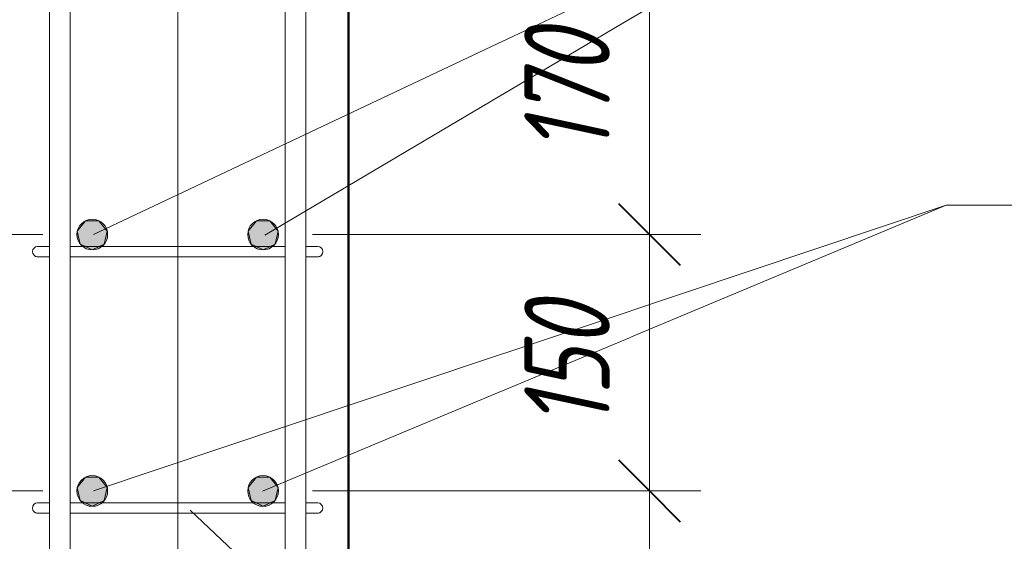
# Model space of a CAD drawing. Header units: millimetres. Extents: x 16773 to 28581, y -118926 to 7806.
# Tile 20 of 35: x 17607 to 18184, y 6270 to 6575. Entities that reach past the tile are written whole.
import ezdxf

# ---------------------------------------------------------------- set-up
doc = ezdxf.new("R2010")
doc.units = ezdxf.units.MM
doc.linetypes.add('ADSK_Линия сетки', pattern=[500, 400, -50, 0, -50])
for name, color, linetype, lineweight in [('A-____-____-DIMS', 211, 'Continuous', 9), ('A-____-____-DIMS-20', 211, 'Continuous', 9), ('S-COLS-____-MCUT', 52, 'Continuous', 50), ('S-GRID-____-OTLN', 1, 'Continuous', 9), ('S-RBAR-____-IDEN', 171, 'Continuous', 20), ('S-RBAR-____-MCUT', 171, 'Continuous', 20), ('S-RBAR-____-OTLN', 171, 'Continuous', 100)]:
    doc.layers.add(name, color=color, linetype=linetype, lineweight=lineweight)
doc.styles.add('GOST Common_I_2', font='GOST_Common Italic.ttf', dxfattribs={"width": 0.8, "height": 50})
doc.dimstyles.new('ADSK_Округление_5мм__Узкий__2', dxfattribs={"dimscale": 304.8, "dimtxt": 0.164979, "dimasz": 0.11811, "dimexe": 0.098425, "dimexo": 0.000215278, "dimgap": 0.026247, "dimtad": 1, "dimdec": 0, "dimlfac": 304.8, "dimrnd": 5, "dimdsep": 46, "dimtxsty": 'GOST Common_I_2', "dimblk1": 'OBLIQUE', "dimblk2": 'OBLIQUE', "dimsah": 1, "dimcen": 0.09, "dimdle": 0.098425, "dimazin": 0, "dimtfac": 1, "dimtdec": 4, "dimtix": 1, "dimtmove": 0, "dimatfit": 3, "dimfxl": 1, "dimtvp": 1, "dimtfill": 1, "dimtolj": 1, "dimtzin": 0, "dimlwd": 20, "dimlwe": 20, "dimarcsym": 2})

# ---------------------------------------------------------------- blocks, each defined once
blk = doc.blocks.new('DIMBLOCK4-КЖ1_ПЭ_ВЭ1_Армирование_Пилоны_Пм-1_1')
at = {"layer": 'A-____-____-DIMS-20', "lineweight": 40}
for p, q in [((17976.3, 6299), (17958.3, 6317)), ((17976.3, 6299), (17994.3, 6281)), ((17976.3, 6120), (17958.3, 6138)), ((17976.3, 6120), (17994.3, 6102))]:
    blk.add_line(p, q, dxfattribs=at)
at = {"layer": 'A-____-____-DIMS-20', "lineweight": 20}
for p, q in [((17976.3, 6299), (17779, 6299)), ((17976.3, 6120), (17976.3, 6299)), ((17976.3, 6299), (18006.3, 6299)), ((17976.3, 6120), (17780, 6120)), ((17976.3, 6120), (18006.3, 6120))]:
    blk.add_line(p, q, dxfattribs=at)
at = {"layer": 'A-____-____-DIMS-20', "color": 0, "lineweight": 20, "insert": (17902.96, 6171.15), "char_height": 50, "width": 92.0485, "attachment_point": 1, "rotation": 90, "line_spacing_factor": 1.022761, "style": 'GOST Common_I_2', "bg_fill": 3, "box_fill_scale": 1.25, "bg_fill_color": 256, "bg_fill_true_color": 13158600, "bg_fill_transparency": 0}
blk.add_mtext('180', dxfattribs=at)
blk = doc.blocks.new('_Oblique')
at = {"color": 0, "linetype": 'ByBlock', "lineweight": -2}
blk.add_line((-0.5, -0.5), (0.5, 0.5), dxfattribs=at)
blk = doc.blocks.new('DIMBLOCK5-КЖ1_ПЭ_ВЭ1_Армирование_Пилоны_Пм-1_1')
at = {"layer": 'A-____-____-DIMS-20', "lineweight": 40}
for p, q in [((17976.3, 6449), (17958.3, 6467)), ((17976.3, 6449), (17994.3, 6431)), ((17976.3, 6299), (17958.3, 6317)), ((17976.3, 6299), (17994.3, 6281))]:
    blk.add_line(p, q, dxfattribs=at)
at = {"layer": 'A-____-____-DIMS-20', "lineweight": 20}
for p, q in [((17976.3, 6449), (17779, 6449)), ((17976.3, 6299), (17976.3, 6449)), ((17976.3, 6449), (18006.3, 6449)), ((17976.3, 6299), (17779, 6299)), ((17976.3, 6299), (18006.3, 6299))]:
    blk.add_line(p, q, dxfattribs=at)
at = {"layer": 'A-____-____-DIMS-20', "color": 0, "lineweight": 20, "insert": (17902.96, 6335.65), "char_height": 50, "width": 92.0485, "attachment_point": 1, "rotation": 90, "line_spacing_factor": 1.022761, "style": 'GOST Common_I_2', "bg_fill": 3, "box_fill_scale": 1.25, "bg_fill_color": 256, "bg_fill_true_color": 13158600, "bg_fill_transparency": 0}
blk.add_mtext('150', dxfattribs=at)
blk = doc.blocks.new('DIMBLOCK6-КЖ1_ПЭ_ВЭ1_Армирование_Пилоны_Пм-1_1')
at = {"layer": 'A-____-____-DIMS-20', "lineweight": 40}
for p, q in [((17976.3, 6620), (17958.3, 6638)), ((17976.3, 6620), (17994.3, 6602)), ((17976.3, 6449), (17958.3, 6467)), ((17976.3, 6449), (17994.3, 6431))]:
    blk.add_line(p, q, dxfattribs=at)
at = {"layer": 'A-____-____-DIMS-20', "lineweight": 20}
for p, q in [((17976.3, 6620), (17780, 6620)), ((17976.3, 6449), (17976.3, 6620)), ((17976.3, 6620), (18006.3, 6620)), ((17976.3, 6449), (17779, 6449)), ((17976.3, 6449), (18006.3, 6449))]:
    blk.add_line(p, q, dxfattribs=at)
at = {"layer": 'A-____-____-DIMS-20', "color": 0, "lineweight": 20, "insert": (17902.96, 6496.15), "char_height": 50, "width": 92.0485, "attachment_point": 1, "rotation": 90, "line_spacing_factor": 1.022761, "style": 'GOST Common_I_2', "bg_fill": 3, "box_fill_scale": 1.25, "bg_fill_color": 256, "bg_fill_true_color": 13158600, "bg_fill_transparency": 0}
blk.add_mtext('170', dxfattribs=at)
blk = doc.blocks.new('DIMBLOCK13-КЖ1_ПЭ_ВЭ1_Армирование_Пилоны_Пм-1_1')
at = {"layer": 'A-____-____-DIMS-20', "lineweight": 40}
for p, q in [((17447.04, 6299), (17429.04, 6317)), ((17447.04, 6299), (17465.04, 6281)), ((17447.04, 6120), (17429.04, 6138)), ((17447.04, 6120), (17465.04, 6102))]:
    blk.add_line(p, q, dxfattribs=at)
at = {"layer": 'A-____-____-DIMS-20', "lineweight": 20}
for p, q in [((17447.04, 6299), (17417.04, 6299)), ((17447.04, 6120), (17447.04, 6299)), ((17447.04, 6299), (17621, 6299)), ((17447.04, 6120), (17417.04, 6120)), ((17447.04, 6120), (17620, 6120))]:
    blk.add_line(p, q, dxfattribs=at)
at = {"layer": 'A-____-____-DIMS-20', "color": 0, "lineweight": 20, "insert": (17373.7, 6171.15), "char_height": 50, "width": 92.0485, "attachment_point": 1, "rotation": 90, "line_spacing_factor": 1.022761, "style": 'GOST Common_I_2', "bg_fill": 3, "box_fill_scale": 1.25, "bg_fill_color": 256, "bg_fill_true_color": 13158600, "bg_fill_transparency": 0}
blk.add_mtext('180', dxfattribs=at)
blk = doc.blocks.new('DIMBLOCK14-КЖ1_ПЭ_ВЭ1_Армирование_Пилоны_Пм-1_1')
at = {"layer": 'A-____-____-DIMS-20', "lineweight": 40}
for p, q in [((17447.04, 6449), (17429.04, 6467)), ((17447.04, 6449), (17465.04, 6431)), ((17447.04, 6299), (17429.04, 6317)), ((17447.04, 6299), (17465.04, 6281))]:
    blk.add_line(p, q, dxfattribs=at)
at = {"layer": 'A-____-____-DIMS-20', "lineweight": 20}
for p, q in [((17447.04, 6449), (17417.04, 6449)), ((17447.04, 6299), (17447.04, 6449)), ((17447.04, 6449), (17621, 6449)), ((17447.04, 6299), (17417.04, 6299)), ((17447.04, 6299), (17621, 6299))]:
    blk.add_line(p, q, dxfattribs=at)
at = {"layer": 'A-____-____-DIMS-20', "color": 0, "lineweight": 20, "insert": (17373.7, 6335.65), "char_height": 50, "width": 92.0485, "attachment_point": 1, "rotation": 90, "line_spacing_factor": 1.022761, "style": 'GOST Common_I_2', "bg_fill": 3, "box_fill_scale": 1.25, "bg_fill_color": 256, "bg_fill_true_color": 13158600, "bg_fill_transparency": 0}
blk.add_mtext('150', dxfattribs=at)
blk = doc.blocks.new('DIMBLOCK15-КЖ1_ПЭ_ВЭ1_Армирование_Пилоны_Пм-1_1')
at = {"layer": 'A-____-____-DIMS-20', "lineweight": 40}
for p, q in [((17447.04, 6620), (17429.04, 6638)), ((17447.04, 6620), (17465.04, 6602)), ((17447.04, 6449), (17429.04, 6467)), ((17447.04, 6449), (17465.04, 6431))]:
    blk.add_line(p, q, dxfattribs=at)
at = {"layer": 'A-____-____-DIMS-20', "lineweight": 20}
for p, q in [((17447.04, 6620), (17417.04, 6620)), ((17447.04, 6449), (17447.04, 6620)), ((17447.04, 6620), (17620, 6620)), ((17447.04, 6449), (17417.04, 6449)), ((17447.04, 6449), (17621, 6449))]:
    blk.add_line(p, q, dxfattribs=at)
at = {"layer": 'A-____-____-DIMS-20', "color": 0, "lineweight": 20, "insert": (17373.7, 6496.15), "char_height": 50, "width": 92.0485, "attachment_point": 1, "rotation": 90, "line_spacing_factor": 1.022761, "style": 'GOST Common_I_2', "bg_fill": 3, "box_fill_scale": 1.25, "bg_fill_color": 256, "bg_fill_true_color": 13158600, "bg_fill_transparency": 0}
blk.add_mtext('170', dxfattribs=at)
blk = doc.blocks.new('Ricom_Марка_АрматурныйСтержень - Поз_ тип_Шаг-995026-КЖ1_ПЭ_ВЭ1_Армирование_Пилоны_Пм-1_1')
at = {"layer": 'S-RBAR-____-IDEN'}
blk.add_line((16828.02, 5457.34), (17228.02, 5457.34), dxfattribs=at)

msp = doc.modelspace()

# ---------------------------------------------------------------- hatches: boundary and pattern name
at = {"layer": 'S-RBAR-____-MCUT'}
h = msp.add_hatch(color=256, dxfattribs=at)
edge = h.paths.add_edge_path()
edge.add_arc((17649.9999, 6448.9997), 9, 0, 360)
for points in [[(17649.9999, 6439.9997), (17657.0364, 6443.3883), (17658.7742, 6451.0024), (17653.9048, 6457.1084), (17646.0949, 6457.1084), (17641.2255, 6451.0024), (17642.9634, 6443.3883), (17644.7925, 6442.5075)], [(17749.9999, 6439.9997), (17757.0364, 6443.3883), (17758.7742, 6451.0024), (17753.9048, 6457.1084), (17746.0949, 6457.1084), (17741.2255, 6451.0024), (17742.9634, 6443.3883), (17744.7925, 6442.5075)], [(17649.9999, 6289.9997), (17657.0364, 6293.3883), (17658.7742, 6301.0024), (17653.9048, 6307.1084), (17646.0949, 6307.1084), (17641.2255, 6301.0024), (17642.9634, 6293.3883), (17643.9155, 6292.9298)], [(17749.9999, 6289.9997), (17757.0364, 6293.3883), (17758.7742, 6301.0024), (17753.9048, 6307.1084), (17746.0949, 6307.1084), (17741.2255, 6301.0024), (17742.9634, 6293.3883), (17743.9282, 6292.9237)]]:
    msp.add_hatch(color=256, dxfattribs=at).paths.add_polyline_path(points)
h = msp.add_hatch(color=256, dxfattribs=at)
edge = h.paths.add_edge_path()
edge.add_arc((17749.9999, 6448.9997), 9, 0, 360)
h = msp.add_hatch(color=256, dxfattribs=at)
edge = h.paths.add_edge_path()
edge.add_arc((17649.9999, 6298.9997), 9, 0, 360)
h = msp.add_hatch(color=256, dxfattribs=at)
edge = h.paths.add_edge_path()
edge.add_arc((17749.9999, 6298.9997), 9, 0, 360)

# ---------------------------------------------------------------- linework, layer by layer
at = {"layer": 'S-COLS-____-MCUT'}
msp.add_line((17800, 5870), (17800, 6870), dxfattribs=at)
at = {"layer": 'S-GRID-____-OTLN', "linetype": 'ADSK_Линия сетки'}
msp.add_line((17700, 7645.6607), (17700, 5041.8206), dxfattribs=at)
at = {"layer": 'S-RBAR-____-IDEN'}
msp.add_line((18150.0548, 6466.1817), (18184.0138, 6466.1817), dxfattribs=at)
msp.add_line((18150.0548, 6466.1817), (18184.0138, 6466.1817), dxfattribs=at)
at = {"layer": 'S-RBAR-____-MCUT'}
for p, q in [((17646.0949, 6457.1084), (17641.2255, 6451.0024)), ((17653.9048, 6457.1084), (17646.0949, 6457.1084)), ((17658.7742, 6451.0024), (17653.9048, 6457.1084)), ((17746.0949, 6457.1084), (17741.2255, 6451.0024)), ((17753.9048, 6457.1084), (17746.0949, 6457.1084)), ((17758.7742, 6451.0024), (17753.9048, 6457.1084)), ((17641.2255, 6451.0024), (17642.9634, 6443.3883)), ((17657.0364, 6443.3883), (17658.7742, 6451.0024)), ((17741.2255, 6451.0024), (17742.9634, 6443.3883)), ((17757.0364, 6443.3883), (17758.7742, 6451.0024)), ((17642.9634, 6443.3883), (17644.7925, 6442.5075)), ((17644.7925, 6442.5075), (17649.9999, 6439.9997)), ((17649.9999, 6439.9997), (17657.0364, 6443.3883)), ((17742.9634, 6443.3883), (17744.7925, 6442.5075)), ((17744.7925, 6442.5075), (17749.9999, 6439.9997)), ((17749.9999, 6439.9997), (17757.0364, 6443.3883)), ((17646.0949, 6307.1084), (17641.2255, 6301.0024)), ((17653.9048, 6307.1084), (17646.0949, 6307.1084)), ((17658.7742, 6301.0024), (17653.9048, 6307.1084)), ((17746.0949, 6307.1084), (17741.2255, 6301.0024)), ((17753.9048, 6307.1084), (17746.0949, 6307.1084)), ((17758.7742, 6301.0024), (17753.9048, 6307.1084)), ((17641.2255, 6301.0024), (17642.9634, 6293.3883)), ((17657.0364, 6293.3883), (17658.7742, 6301.0024)), ((17741.2255, 6301.0024), (17742.9634, 6293.3883)), ((17757.0364, 6293.3883), (17758.7742, 6301.0024)), ((17642.9634, 6293.3883), (17643.9155, 6292.9298)), ((17643.9155, 6292.9298), (17649.9999, 6289.9997)), ((17649.9999, 6289.9997), (17657.0364, 6293.3883)), ((17742.9634, 6293.3883), (17743.9282, 6292.9237)), ((17743.9282, 6292.9237), (17749.9999, 6289.9997)), ((17749.9999, 6289.9997), (17757.0364, 6293.3883))]:
    msp.add_line(p, q, dxfattribs=at)
for centre in [(17649.9999, 6448.9997), (17749.9999, 6448.9997), (17649.9999, 6298.9997), (17749.9999, 6298.9997)]:
    msp.add_circle(centre, 9, dxfattribs=at)
at = {"layer": 'S-RBAR-____-OTLN', "lineweight": 20}
for p, q in [((17624.9812, 5938.0911), (17624.9812, 6804.0911)), ((17636.9812, 5938.0911), (17636.9812, 6804.0911)), ((17762.9812, 6804.0911), (17762.9812, 5938.0911)), ((17774.9812, 6804.0911), (17774.9812, 5938.0911)), ((17624.6253, 6441.9997), (17617.9999, 6441.9997)), ((17636.9812, 6441.9997), (17762.9812, 6441.9997)), ((17781.9999, 6441.9997), (17775.1486, 6441.9997)), ((17624.8157, 6435.9997), (17617.9999, 6435.9997)), ((17636.9812, 6435.9997), (17762.9812, 6435.9997)), ((17781.9999, 6435.9997), (17775.3329, 6435.9997)), ((17624.6261, 6291.9997), (17617.9927, 6291.9997)), ((17636.9812, 6291.9997), (17762.9812, 6291.9997)), ((17781.9927, 6291.9997), (17775.1482, 6291.9997)), ((17624.8153, 6285.9997), (17617.9927, 6285.9997)), ((17636.9812, 6285.9997), (17762.9812, 6285.9997)), ((17781.9927, 6285.9997), (17775.3337, 6285.9997))]:
    msp.add_line(p, q, dxfattribs=at)
for centre, start, end in [((17617.9999, 6438.9997), 90, 270), ((17617.9999, 6438.9997), 90, 270), ((17617.9999, 6438.9997), 120, 150), ((17617.9999, 6438.9997), 120, 150), ((17617.9999, 6438.9997), 120, 150), ((17617.9999, 6438.9997), 120, 150), ((17617.9999, 6438.9997), 120, 150), ((17617.9999, 6438.9997), 120, 150), ((17617.9999, 6438.9997), 120, 150), ((17617.9999, 6438.9997), 120, 150), ((17617.9999, 6438.9997), 120, 150), ((17617.9999, 6438.9997), 120, 150), ((17617.9999, 6438.9997), 120, 150), ((17617.9999, 6438.9997), 120, 150), ((17617.9999, 6438.9997), 120, 150), ((17617.9999, 6438.9997), 120, 150), ((17617.9999, 6438.9997), 120, 150), ((17617.9999, 6438.9997), 120, 150), ((17781.9999, 6438.9997), 270, 90), ((17781.9999, 6438.9997), 270, 90), ((17781.9999, 6438.9997), 30, 60), ((17781.9999, 6438.9997), 30, 60), ((17781.9999, 6438.9997), 30, 60), ((17781.9999, 6438.9997), 30, 60), ((17781.9999, 6438.9997), 30, 60), ((17781.9999, 6438.9997), 30, 60), ((17781.9999, 6438.9997), 30, 60), ((17781.9999, 6438.9997), 30, 60), ((17781.9999, 6438.9997), 30, 60), ((17781.9999, 6438.9997), 30, 60), ((17781.9999, 6438.9997), 30, 60), ((17781.9999, 6438.9997), 30, 60), ((17781.9999, 6438.9997), 30, 60), ((17781.9999, 6438.9997), 30, 60), ((17781.9999, 6438.9997), 30, 60), ((17781.9999, 6438.9997), 30, 60), ((17617.9999, 6438.9997), 210, 240), ((17617.9999, 6438.9997), 210, 240), ((17617.9999, 6438.9997), 210, 240), ((17617.9999, 6438.9997), 210, 240), ((17617.9999, 6438.9997), 210, 240), ((17617.9999, 6438.9997), 210, 240), ((17617.9999, 6438.9997), 210, 240), ((17617.9999, 6438.9997), 210, 240), ((17617.9999, 6438.9997), 210, 240), ((17617.9999, 6438.9997), 210, 240), ((17617.9999, 6438.9997), 210, 240), ((17617.9999, 6438.9997), 210, 240), ((17617.9999, 6438.9997), 210, 240), ((17617.9999, 6438.9997), 210, 240), ((17617.9999, 6438.9997), 210, 240), ((17617.9999, 6438.9997), 210, 240), ((17617.9999, 6438.9997), 255, 270), ((17617.9999, 6438.9997), 255, 270), ((17617.9999, 6438.9997), 255, 270), ((17617.9999, 6438.9997), 255, 270), ((17617.9999, 6438.9997), 255, 270), ((17617.9999, 6438.9997), 255, 270), ((17617.9999, 6438.9997), 255, 270), ((17617.9999, 6438.9997), 255, 270), ((17617.9999, 6438.9997), 255, 270), ((17617.9999, 6438.9997), 255, 270), ((17617.9999, 6438.9997), 255, 270), ((17617.9999, 6438.9997), 255, 270), ((17617.9999, 6438.9997), 255, 270), ((17617.9999, 6438.9997), 255, 270), ((17617.9999, 6438.9997), 255, 270), ((17617.9999, 6438.9997), 255, 270), ((17781.9999, 6438.9997), 270, 285), ((17781.9999, 6438.9997), 270, 285), ((17781.9999, 6438.9997), 270, 285), ((17781.9999, 6438.9997), 270, 285), ((17781.9999, 6438.9997), 270, 285), ((17781.9999, 6438.9997), 270, 285), ((17781.9999, 6438.9997), 270, 285), ((17781.9999, 6438.9997), 270, 285), ((17781.9999, 6438.9997), 270, 285), ((17781.9999, 6438.9997), 270, 285), ((17781.9999, 6438.9997), 270, 285), ((17781.9999, 6438.9997), 270, 285), ((17781.9999, 6438.9997), 270, 285), ((17781.9999, 6438.9997), 270, 285), ((17781.9999, 6438.9997), 270, 285), ((17781.9999, 6438.9997), 270, 285), ((17781.9999, 6438.9997), 300, 330), ((17781.9999, 6438.9997), 300, 330), ((17781.9999, 6438.9997), 300, 330), ((17781.9999, 6438.9997), 300, 330), ((17781.9999, 6438.9997), 300, 330), ((17781.9999, 6438.9997), 300, 330), ((17781.9999, 6438.9997), 300, 330), ((17781.9999, 6438.9997), 300, 330), ((17781.9999, 6438.9997), 300, 330), ((17781.9999, 6438.9997), 300, 330), ((17781.9999, 6438.9997), 300, 330), ((17781.9999, 6438.9997), 300, 330), ((17781.9999, 6438.9997), 300, 330), ((17781.9999, 6438.9997), 300, 330), ((17781.9999, 6438.9997), 300, 330), ((17781.9999, 6438.9997), 300, 330), ((17617.9927, 6288.9997), 90, 270), ((17617.9927, 6288.9997), 90, 270), ((17617.9927, 6288.9997), 120, 150), ((17617.9927, 6288.9997), 120, 150), ((17617.9927, 6288.9997), 120, 150), ((17617.9927, 6288.9997), 120, 150), ((17617.9927, 6288.9997), 120, 150), ((17617.9927, 6288.9997), 120, 150), ((17617.9927, 6288.9997), 120, 150), ((17617.9927, 6288.9997), 120, 150), ((17617.9927, 6288.9997), 120, 150), ((17617.9927, 6288.9997), 120, 150), ((17617.9927, 6288.9997), 120, 150), ((17617.9927, 6288.9997), 120, 150), ((17617.9927, 6288.9997), 120, 150), ((17617.9927, 6288.9997), 120, 150), ((17617.9927, 6288.9997), 120, 150), ((17617.9927, 6288.9997), 120, 150), ((17781.9927, 6288.9997), 270, 90), ((17781.9927, 6288.9997), 270, 90), ((17781.9927, 6288.9997), 30, 60), ((17781.9927, 6288.9997), 30, 60), ((17781.9927, 6288.9997), 30, 60), ((17781.9927, 6288.9997), 30, 60), ((17781.9927, 6288.9997), 30, 60), ((17781.9927, 6288.9997), 30, 60), ((17781.9927, 6288.9997), 30, 60), ((17781.9927, 6288.9997), 30, 60), ((17781.9927, 6288.9997), 30, 60), ((17781.9927, 6288.9997), 30, 60), ((17781.9927, 6288.9997), 30, 60), ((17781.9927, 6288.9997), 30, 60), ((17781.9927, 6288.9997), 30, 60), ((17781.9927, 6288.9997), 30, 60), ((17781.9927, 6288.9997), 30, 60), ((17781.9927, 6288.9997), 30, 60), ((17617.9927, 6288.9997), 210, 240), ((17617.9927, 6288.9997), 210, 240), ((17617.9927, 6288.9997), 210, 240), ((17617.9927, 6288.9997), 210, 240), ((17617.9927, 6288.9997), 210, 240), ((17617.9927, 6288.9997), 210, 240), ((17617.9927, 6288.9997), 210, 240), ((17617.9927, 6288.9997), 210, 240), ((17617.9927, 6288.9997), 210, 240), ((17617.9927, 6288.9997), 210, 240), ((17617.9927, 6288.9997), 210, 240), ((17617.9927, 6288.9997), 210, 240), ((17617.9927, 6288.9997), 210, 240), ((17617.9927, 6288.9997), 210, 240), ((17617.9927, 6288.9997), 210, 240), ((17617.9927, 6288.9997), 210, 240), ((17617.9927, 6288.9997), 255, 270), ((17617.9927, 6288.9997), 255, 270), ((17617.9927, 6288.9997), 255, 270), ((17617.9927, 6288.9997), 255, 270), ((17617.9927, 6288.9997), 255, 270), ((17617.9927, 6288.9997), 255, 270), ((17617.9927, 6288.9997), 255, 270), ((17617.9927, 6288.9997), 255, 270), ((17617.9927, 6288.9997), 255, 270), ((17617.9927, 6288.9997), 255, 270), ((17617.9927, 6288.9997), 255, 270), ((17617.9927, 6288.9997), 255, 270), ((17617.9927, 6288.9997), 255, 270), ((17617.9927, 6288.9997), 255, 270), ((17617.9927, 6288.9997), 255, 270), ((17617.9927, 6288.9997), 255, 270), ((17781.9927, 6288.9997), 270, 285), ((17781.9927, 6288.9997), 270, 285), ((17781.9927, 6288.9997), 270, 285), ((17781.9927, 6288.9997), 270, 285), ((17781.9927, 6288.9997), 270, 285), ((17781.9927, 6288.9997), 270, 285), ((17781.9927, 6288.9997), 270, 285), ((17781.9927, 6288.9997), 270, 285), ((17781.9927, 6288.9997), 270, 285), ((17781.9927, 6288.9997), 270, 285), ((17781.9927, 6288.9997), 270, 285), ((17781.9927, 6288.9997), 270, 285), ((17781.9927, 6288.9997), 270, 285), ((17781.9927, 6288.9997), 270, 285), ((17781.9927, 6288.9997), 270, 285), ((17781.9927, 6288.9997), 270, 285), ((17781.9927, 6288.9997), 300, 330), ((17781.9927, 6288.9997), 300, 330), ((17781.9927, 6288.9997), 300, 330), ((17781.9927, 6288.9997), 300, 330), ((17781.9927, 6288.9997), 300, 330), ((17781.9927, 6288.9997), 300, 330), ((17781.9927, 6288.9997), 300, 330), ((17781.9927, 6288.9997), 300, 330), ((17781.9927, 6288.9997), 300, 330), ((17781.9927, 6288.9997), 300, 330), ((17781.9927, 6288.9997), 300, 330), ((17781.9927, 6288.9997), 300, 330), ((17781.9927, 6288.9997), 300, 330), ((17781.9927, 6288.9997), 300, 330), ((17781.9927, 6288.9997), 300, 330), ((17781.9927, 6288.9997), 300, 330)]:
    msp.add_arc(centre, 3, start, end, dxfattribs=at)

# ---------------------------------------------------------------- block references
at = {"layer": 'S-RBAR-____-IDEN'}
msp.add_blockref('Ricom_Марка_АрматурныйСтержень - Поз_ тип_Шаг-995026-КЖ1_ПЭ_ВЭ1_Армирование_Пилоны_Пм-1_1', (1355.9945, 1008.8377), dxfattribs=at)

# ---------------------------------------------------------------- next in the draw order: dimensions: what is measured, and where the dimension line sits
at = {"layer": 'A-____-____-DIMS', "lineweight": 20}
for base, p1, p2, picture, middle in [((17447.0367, 6298.9997), (17639.9999, 6119.9997), (17640.9999, 6298.9997), 'DIMBLOCK13-КЖ1_ПЭ_ВЭ1_Армирование_Пилоны_Пм-1_1', (17414.0367, 6209.4997)), ((17976.3049, 6298.9997), (17759.9999, 6119.9997), (17758.9999, 6298.9997), 'DIMBLOCK4-КЖ1_ПЭ_ВЭ1_Армирование_Пилоны_Пм-1_1', (17943.3049, 6209.4997))]:
    dim = msp.add_linear_dim(base=base, p1=p1, p2=p2, angle=90, dimstyle='ADSK_Округление_5мм__Узкий__2', override={"dimpost": '<>', "dimfxl": 179.002793}, dxfattribs=at)
    dim.commit()
    dim.dimension.update_dxf_attribs({"geometry": picture, "text_midpoint": middle})

# ---------------------------------------------------------------- next in the draw order: dimensions: what is measured, and where the dimension line sits
for base, p1, p2, picture, middle in [((17447.0367, 6448.9997), (17640.9999, 6298.9997), (17640.9999, 6448.9997), 'DIMBLOCK14-КЖ1_ПЭ_ВЭ1_Армирование_Пилоны_Пм-1_1', (17413.7147, 6373.9997)), ((17976.3049, 6448.9997), (17758.9999, 6298.9997), (17758.9999, 6448.9997), 'DIMBLOCK5-КЖ1_ПЭ_ВЭ1_Армирование_Пилоны_Пм-1_1', (17942.983, 6373.9997))]:
    dim = msp.add_linear_dim(base=base, p1=p1, p2=p2, angle=90, dimstyle='ADSK_Округление_5мм__Узкий__2', override={"dimpost": '<>', "dimfxl": 150}, dxfattribs=at)
    dim.commit()
    dim.dimension.update_dxf_attribs({"geometry": picture, "text_midpoint": middle})

# ---------------------------------------------------------------- next in the draw order: linework, layer by layer
at = {"layer": 'S-RBAR-____-IDEN'}
msp.add_line((17707.3385, 6287.6784), (18209.6997, 5813.7192), dxfattribs=at)

# ---------------------------------------------------------------- next in the draw order: dimensions: what is measured, and where the dimension line sits
at = {"layer": 'A-____-____-DIMS', "lineweight": 20}
for base, p1, p2, picture, middle in [((17447.0367, 6619.9997), (17640.9999, 6448.9997), (17639.9999, 6619.9997), 'DIMBLOCK15-КЖ1_ПЭ_ВЭ1_Армирование_Пилоны_Пм-1_1', (17414.0367, 6534.4997)), ((17976.3049, 6619.9997), (17758.9999, 6448.9997), (17759.9999, 6619.9997), 'DIMBLOCK6-КЖ1_ПЭ_ВЭ1_Армирование_Пилоны_Пм-1_1', (17943.3049, 6534.4997))]:
    dim = msp.add_linear_dim(base=base, p1=p1, p2=p2, angle=90, dimstyle='ADSK_Округление_5мм__Узкий__2', override={"dimpost": '<>', "dimfxl": 171.002924}, dxfattribs=at)
    dim.commit()
    dim.dimension.update_dxf_attribs({"geometry": picture, "text_midpoint": middle})

# ---------------------------------------------------------------- next in the draw order: linework, layer by layer
at = {"layer": 'S-RBAR-____-IDEN'}
for p, q in [((17650.7803, 6448.9997), (18150.0548, 6684.91)), ((17751.0369, 6448.6844), (18150.0548, 6684.91)), ((17650.7803, 6298.9997), (18150.0548, 6466.1817)), ((17749.6761, 6298.835), (18150.0548, 6466.1817))]:
    msp.add_line(p, q, dxfattribs=at)

doc.saveas('drawing.dxf')
